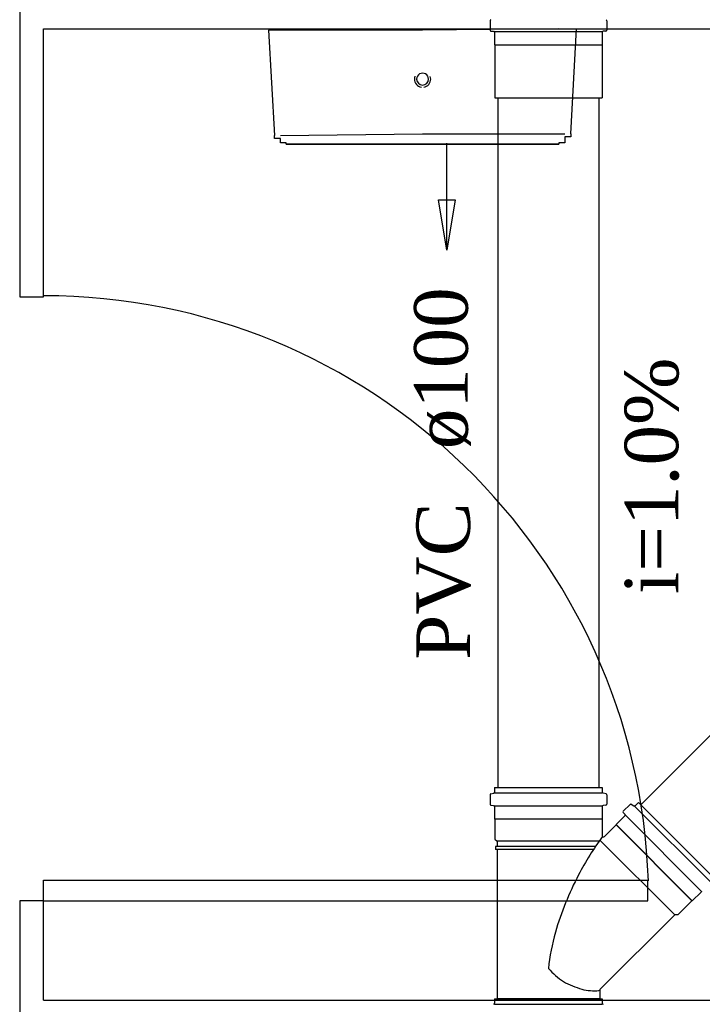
# Model space of a CAD drawing. Header units: millimetres. Extents: x 664 to 730045, y -4 to 80.
# Tile 17 of 78: x 703.12 to 705.82, y 23.39 to 27.29. Entities that reach past the tile are written whole.
import ezdxf

# ---------------------------------------------------------------- set-up
doc = ezdxf.new("R2010")
doc.units = ezdxf.units.MM
doc.header["$MEASUREMENT"] = 0
for name, color, linetype, lineweight in [('Simbolos', 1, 'Continuous', 30), ('Simbolos_int', 1, 'Continuous', 30), ('TQ-Sentido tubo', 7, 'Continuous', 20), ('TQ-Seção tubo', 1, 'Continuous', 30), ('TQ-Textos tubo', 7, 'Continuous', 20)]:
    doc.layers.add(name, color=color, linetype=linetype, lineweight=lineweight)
doc.styles.add('TimesNewRoman', font='times.ttf')
doc.dimstyles.get("Standard").update_dxf_attribs({"dimtxt": 0.18, "dimasz": 0.18, "dimexe": 0.18, "dimexo": 0.0625, "dimgap": 0.09, "dimtad": 0, "dimtih": 1, "dimtoh": 1, "dimdec": 4, "dimzin": 0, "dimdsep": 46, "dimtxsty": 'Standard', "dimcen": 0.09, "dimadec": 0, "dimazin": 0, "dimtfac": 1, "dimtdec": 4, "dimtofl": 0, "dimtmove": 0, "dimatfit": 3, "dimfxl": 0, "dimtolj": 1, "dimtzin": 0, "dimarcsym": 0})

msp = doc.modelspace()

# ---------------------------------------------------------------- linework, layer by layer
at = {"color": 7}
for p, q in [((703.1161, 27.7291), (703.1161, 26.1881)), ((703.2101, 27.2491), (708.3431, 27.2491)), ((703.2101, 26.1881), (703.2101, 27.2491)), ((704.1011, 27.2431), (704.1241, 26.8271)), ((704.7101, 27.2431), (704.1011, 27.2431)), ((705.2491, 27.2491), (704.7101, 27.2431)), ((705.2961, 26.8331), (705.3191, 27.2491)), ((704.1481, 26.8271), (704.7101, 26.8331)), ((704.7101, 26.8331), (705.2731, 26.8331)), ((703.1161, 26.1881), (703.2101, 26.1881)), ((703.2101, 23.8801), (705.6011, 23.8801)), ((703.2101, 23.7981), (703.2101, 23.8801)), ((705.6011, 23.7981), (705.6011, 23.8801)), ((703.1161, 23.7981), (703.1161, 22.1391)), ((703.2101, 23.7981), (703.1161, 23.7981)), ((703.2101, 23.4051), (703.2101, 23.7981)), ((703.2101, 23.7981), (705.6011, 23.7981)), ((703.2101, 23.4051), (708.3431, 23.4051))]:
    msp.add_line(p, q, dxfattribs=at)
for points in [[(704.1711, 26.7921), (704.1711, 26.7921), (704.1711, 26.7921), (704.1711, 26.7921), (704.1711, 26.7921), (704.1711, 26.7921), (704.1711, 26.7981), (704.1711, 26.7981), (704.1711, 26.7981), (704.1481, 26.7981), (704.1481, 26.7981), (704.1481, 26.7981), (704.1481, 26.7981), (704.1481, 26.7981), (704.1481, 26.7981), (704.1481, 26.8031), (704.1481, 26.8031), (704.1481, 26.8031), (704.1481, 26.8031), (704.1481, 26.8031), (704.1481, 26.8091), (704.1481, 26.8091), (704.1481, 26.8091), (704.1481, 26.8091), (704.1481, 26.8091), (704.1481, 26.8151), (704.1481, 26.8151), (704.1241, 26.8151), (704.1241, 26.8211), (704.1241, 26.8211), (704.1241, 26.8211), (704.1241, 26.8211), (704.1241, 26.8271), (704.1241, 26.8271), (704.1241, 26.8271), (704.1241, 26.8271)], [(705.2961, 26.8331), (705.2961, 26.8271), (705.2961, 26.8271), (705.2961, 26.8271), (705.2961, 26.8211), (705.2961, 26.8211), (705.2961, 26.8211), (705.2731, 26.8211), (705.2731, 26.8151), (705.2731, 26.8151), (705.2731, 26.8151), (705.2731, 26.8151), (705.2731, 26.8091), (705.2731, 26.8091), (705.2731, 26.8091), (705.2731, 26.8091), (705.2731, 26.8091), (705.2731, 26.8031), (705.2731, 26.8031), (705.2731, 26.8031), (705.2731, 26.8031), (705.2731, 26.8031), (705.2731, 26.7981), (705.2731, 26.7981), (705.2731, 26.7981), (705.2731, 26.7981), (705.2491, 26.7981), (705.2491, 26.7981), (705.2491, 26.7981), (705.2491, 26.7981), (705.2491, 26.7981), (705.2491, 26.7981), (705.2491, 26.7981), (705.2491, 26.7921), (705.2491, 26.7921), (705.2491, 26.7921)], [(704.7101, 26.7921), (704.6871, 26.7921), (704.6631, 26.7921), (704.6401, 26.7921), (704.6161, 26.7921), (704.5931, 26.7921), (704.5931, 26.7921), (704.5691, 26.7921), (704.5461, 26.7921), (704.5231, 26.7921), (704.4991, 26.7921), (704.4761, 26.7921), (704.4521, 26.7921), (704.4521, 26.7921), (704.4291, 26.7921), (704.4051, 26.7921), (704.3821, 26.7921), (704.3821, 26.7921), (704.3581, 26.7921), (704.3351, 26.7921), (704.3351, 26.7921), (704.3121, 26.7921), (704.2881, 26.7921), (704.2881, 26.7921), (704.2651, 26.7921), (704.2651, 26.7921), (704.2411, 26.7921), (704.2411, 26.7921), (704.2181, 26.7921), (704.2181, 26.7921), (704.2181, 26.7921), (704.1941, 26.7921), (704.1941, 26.7921), (704.1941, 26.7921), (704.1941, 26.7921), (704.1711, 26.7921), (704.1711, 26.7921), (704.1711, 26.7921), (704.1711, 26.7921), (704.1711, 26.7921), (704.1711, 26.7921)], [(704.1711, 26.7921), (704.1711, 26.7921), (704.1711, 26.7921), (704.1711, 26.7921), (704.1711, 26.7921), (704.1941, 26.7921), (704.1941, 26.7921), (704.1941, 26.7921), (704.1941, 26.7921), (704.2181, 26.7921), (704.2181, 26.7921), (704.2181, 26.7921), (704.2411, 26.7921), (704.2411, 26.7921), (704.2651, 26.7921), (704.2651, 26.7921), (704.2881, 26.7921), (704.2881, 26.7921), (704.3121, 26.7921), (704.3121, 26.7921), (704.3351, 26.7921), (704.3581, 26.7921), (704.3581, 26.7921), (704.3821, 26.7921), (704.4051, 26.7921), (704.4291, 26.7921), (704.4291, 26.7921), (704.4521, 26.7921), (704.4761, 26.7921), (704.4991, 26.7921), (704.5231, 26.7921), (704.5461, 26.7921), (704.5461, 26.7921), (704.5691, 26.7921), (704.5931, 26.7921), (704.6161, 26.7921), (704.6401, 26.7921), (704.6631, 26.7921), (704.6871, 26.7921), (704.7101, 26.7921), (704.7101, 26.7921)], [(704.7101, 26.7921), (704.7331, 26.7921), (704.7571, 26.7921), (704.7801, 26.7921), (704.8041, 26.7921), (704.8041, 26.7921), (704.8271, 26.7921), (704.8511, 26.7921), (704.8741, 26.7921), (704.8981, 26.7921), (704.9211, 26.7921), (704.9441, 26.7921), (704.9681, 26.7921), (704.9681, 26.7921), (704.9911, 26.7921), (705.0151, 26.7921), (705.0381, 26.7921), (705.0381, 26.7921), (705.0621, 26.7921), (705.0851, 26.7921), (705.0851, 26.7921), (705.1081, 26.7921), (705.1321, 26.7921), (705.1321, 26.7921), (705.1551, 26.7921), (705.1551, 26.7921), (705.1791, 26.7921), (705.1791, 26.7921), (705.2021, 26.7921), (705.2021, 26.7921), (705.2021, 26.7921), (705.2261, 26.7921), (705.2261, 26.7921), (705.2261, 26.7921), (705.2261, 26.7921), (705.2261, 26.7921), (705.2491, 26.7921), (705.2491, 26.7921), (705.2491, 26.7921), (705.2491, 26.7921), (705.2491, 26.7921)], [(705.2491, 26.7921), (705.2491, 26.7921), (705.2491, 26.7921), (705.2491, 26.7921), (705.2491, 26.7921), (705.2261, 26.7921), (705.2261, 26.7921), (705.2261, 26.7921), (705.2261, 26.7921), (705.2021, 26.7921), (705.2021, 26.7921), (705.2021, 26.7921), (705.1791, 26.7921), (705.1791, 26.7921), (705.1551, 26.7921), (705.1551, 26.7921), (705.1321, 26.7921), (705.1321, 26.7921), (705.1081, 26.7921), (705.1081, 26.7921), (705.0851, 26.7921), (705.0621, 26.7921), (705.0621, 26.7921), (705.0381, 26.7921), (705.0151, 26.7921), (704.9911, 26.7921), (704.9911, 26.7921), (704.9681, 26.7921), (704.9441, 26.7921), (704.9211, 26.7921), (704.8981, 26.7921), (704.8741, 26.7921), (704.8741, 26.7921), (704.8511, 26.7921), (704.8271, 26.7921), (704.8041, 26.7921), (704.7801, 26.7921), (704.7571, 26.7921), (704.7331, 26.7921), (704.7101, 26.7921)]]:
    msp.add_lwpolyline(points, dxfattribs=at)
for centre, radius, start, end in [((704.7101, 27.0501), 0.0323, 160.104, 180.051), ((704.7101, 27.0501), 0.0323, 180.051, 262.154), ((704.7101, 27.0501), 0.0235, 0.0506, 180.051), ((704.7101, 27.0501), 0.0235, 180.051, 0.0506), ((704.7101, 27.0501), 0.0323, 277.948, 0.0506), ((704.7101, 27.0501), 0.0323, 0.0506, 18.9896), ((703.2101, 23.7981), 2.3947, 1.9048, 90)]:
    msp.add_arc(centre, radius, start, end, dxfattribs=at)
at = {"layer": 'Simbolos'}
for p, q in [((704.9771, 27.2812), (704.9771, 27.2442)), ((705.4391, 27.2812), (705.4391, 27.2442)), ((704.9811, 27.2402), (704.9911, 27.2392)), ((704.9951, 27.2352), (704.9951, 27.1862)), ((705.4211, 27.2352), (705.4211, 27.1862)), ((705.4351, 27.2402), (705.4251, 27.2392)), ((704.9951, 27.1862), (704.9961, 27.1852)), ((704.9961, 27.1852), (704.9961, 26.9762)), ((705.4211, 27.1862), (705.4201, 27.1852)), ((705.4201, 27.1852), (705.4201, 26.9762)), ((704.9951, 24.2471), (704.9951, 24.2291)), ((704.9951, 24.2471), (705.4211, 24.2471)), ((705.4211, 24.2471), (705.4211, 24.2291)), ((704.9771, 24.2181), (704.9771, 24.1811)), ((704.9801, 24.2221), (704.9921, 24.2251)), ((705.4361, 24.2221), (705.4241, 24.2251)), ((705.4391, 24.2181), (705.4391, 24.1811)), ((704.9811, 24.1771), (704.9911, 24.1761)), ((704.9951, 24.1721), (704.9951, 24.1231)), ((705.4211, 24.1721), (705.4211, 24.1231)), ((705.4351, 24.1771), (705.4251, 24.1761)), ((705.5311, 24.1801), (705.5041, 24.1531)), ((705.5361, 24.1811), (705.5461, 24.1751)), ((705.5641, 24.1881), (705.5511, 24.1751)), ((705.5641, 24.1881), (705.8651, 23.8871)), ((704.9951, 24.1231), (704.9961, 24.1221)), ((704.9961, 24.1221), (704.9961, 24.0431)), ((705.4211, 24.1231), (705.4201, 24.1221)), ((705.4201, 24.1221), (705.4201, 24.0571)), ((705.5101, 24.1351), (705.4761, 24.1001)), ((705.5041, 24.1481), (705.5111, 24.1401)), ((705.4761, 24.0991), (705.4301, 24.0531)), ((705.4761, 24.1001), (705.4761, 24.0991)), ((704.9961, 24.0431), (705.0051, 24.0351)), ((704.9991, 24.0131), (704.9991, 24.0011)), ((705.0051, 24.0131), (704.9991, 24.0131)), ((705.0051, 24.0011), (704.9991, 24.0011)), ((705.0051, 24.0351), (705.0051, 24.0131)), ((705.0051, 24.0011), (705.0051, 23.4111)), ((705.8121, 23.8331), (705.7771, 23.7991)), ((705.7761, 23.7991), (705.7201, 23.7431)), ((705.7771, 23.7991), (705.7761, 23.7991)), ((705.7081, 23.7431), (705.4131, 23.4491)), ((705.7201, 23.7431), (705.7081, 23.7431)), ((705.4111, 23.4441), (705.4111, 23.4111)), ((704.9951, 23.4111), (704.9951, 23.3931)), ((704.9951, 23.4111), (705.4211, 23.4111)), ((705.4211, 23.4111), (705.4211, 23.3931))]:
    msp.add_line(p, q, dxfattribs=at)
for centre, radius, start, end in [((704.9811, 27.2812), 0.004, 105, 180), ((705.4351, 27.2812), 0.004, 0.0001, 74.9999), ((704.9811, 27.2442), 0.004, 180, 265), ((704.9911, 27.2352), 0.004, 0.0001, 84.9999), ((705.4251, 27.2352), 0.004, 94.9999, 180), ((705.4351, 27.2442), 0.004, 275, 0.0001), ((704.9811, 24.2181), 0.004, 105, 180), ((704.9911, 24.2291), 0.004, 285, 0.0001), ((705.4251, 24.2291), 0.004, 180, 255), ((705.4351, 24.2181), 0.004, 0.0001, 74.9999), ((704.9811, 24.1811), 0.004, 180, 265), ((704.9911, 24.1721), 0.004, 0.0001, 84.9999), ((705.4251, 24.1721), 0.004, 94.9999, 180), ((705.4351, 24.1811), 0.004, 275, 0.0001), ((705.5341, 24.1771), 0.004, 59.9999, 135), ((705.5481, 24.1781), 0.004, 240, 315), ((705.5071, 24.1511), 0.004, 135, 220), ((705.5081, 24.1371), 0.004, 315, 39.9999), ((706.4221, 23.3251), 1.2371, 143.944, 152.26), ((705.4261, 24.0571), 0.006, 180, 315), ((706.4221, 23.3251), 1.2371, 152.26, 163.567), ((705.8141, 23.8311), 0.004, 49.9999, 135), ((705.9641, 23.4591), 0.7593, 163.538, 174.586), ((705.4271, 23.7211), 0.2895, 220.977, 236.696), ((705.4061, 23.7121), 0.2707, 239.267, 255.897), ((705.3901, 23.6471), 0.2043, 255.897, 275.062), ((705.3561, 23.7231), 0.2837, 280.571, 281.278), ((705.4171, 23.4441), 0.006, 135, 180), ((704.9911, 23.3931), 0.004, 285, 0), ((705.4251, 23.3931), 0.004, 180, 255)]:
    msp.add_arc(centre, radius, start, end, dxfattribs=at)
at = {"layer": 'Simbolos_int'}
for p, q in [((704.9951, 27.2382), (705.4211, 27.2382)), ((704.9961, 27.1852), (705.4201, 27.1852)), ((704.9961, 26.9762), (705.4201, 26.9762)), ((704.9951, 24.2261), (705.4211, 24.2261)), ((704.9951, 24.1751), (705.4211, 24.1751)), ((705.5491, 24.1731), (705.8501, 23.8721)), ((705.4201, 24.1221), (704.9961, 24.1221)), ((705.5131, 24.1371), (705.8141, 23.8361)), ((705.7771, 23.7991), (705.4761, 24.1001)), ((705.7761, 23.7991), (705.4761, 24.0991)), ((705.7081, 23.7431), (705.4121, 24.0391)), ((705.4091, 24.0351), (705.0051, 24.0351)), ((705.3951, 24.0131), (705.0051, 24.0131)), ((705.3861, 24.0011), (705.0051, 24.0011)), ((704.9951, 23.3901), (705.4211, 23.3901)), ((705.4111, 23.4111), (705.0051, 23.4111))]:
    msp.add_line(p, q, dxfattribs=at)
at = {"layer": 'TQ-Seção tubo'}
for p, q in [((705.0081, 26.9761), (705.0081, 24.2471)), ((705.4081, 26.9761), (705.4081, 24.2471)), ((706.5951, 25.2007), (705.5731, 24.1791))]:
    msp.add_line(p, q, dxfattribs=at)

# ---------------------------------------------------------------- texts
at = {"layer": 'TQ-Textos tubo', "char_height": 0.2118, "rotation": 90.0002, "line_spacing_factor": 0.798, "style": 'TimesNewRoman'}
for s, insert, width, attachment_point in [('ø100', (704.9022, 25.5861), 1.193706, 7), ('i=1.0%', (705.7262, 25.4801), 1.741303, 8), ('PVC', (704.9022, 25.3751), 1.15604, 9)]:
    msp.add_mtext(s, dxfattribs=dict(at, insert=insert, width=width, attachment_point=attachment_point))

# ---------------------------------------------------------------- leaders
at = {"layer": 'TQ-Sentido tubo'}
msp.add_leader([(704.8064, 26.3725), (704.8064, 26.7961)], dimstyle='Standard', override={"dimasz": 0.2, "dimldrblk": 'CLOSED'}, dxfattribs=at)

doc.saveas('drawing.dxf')
